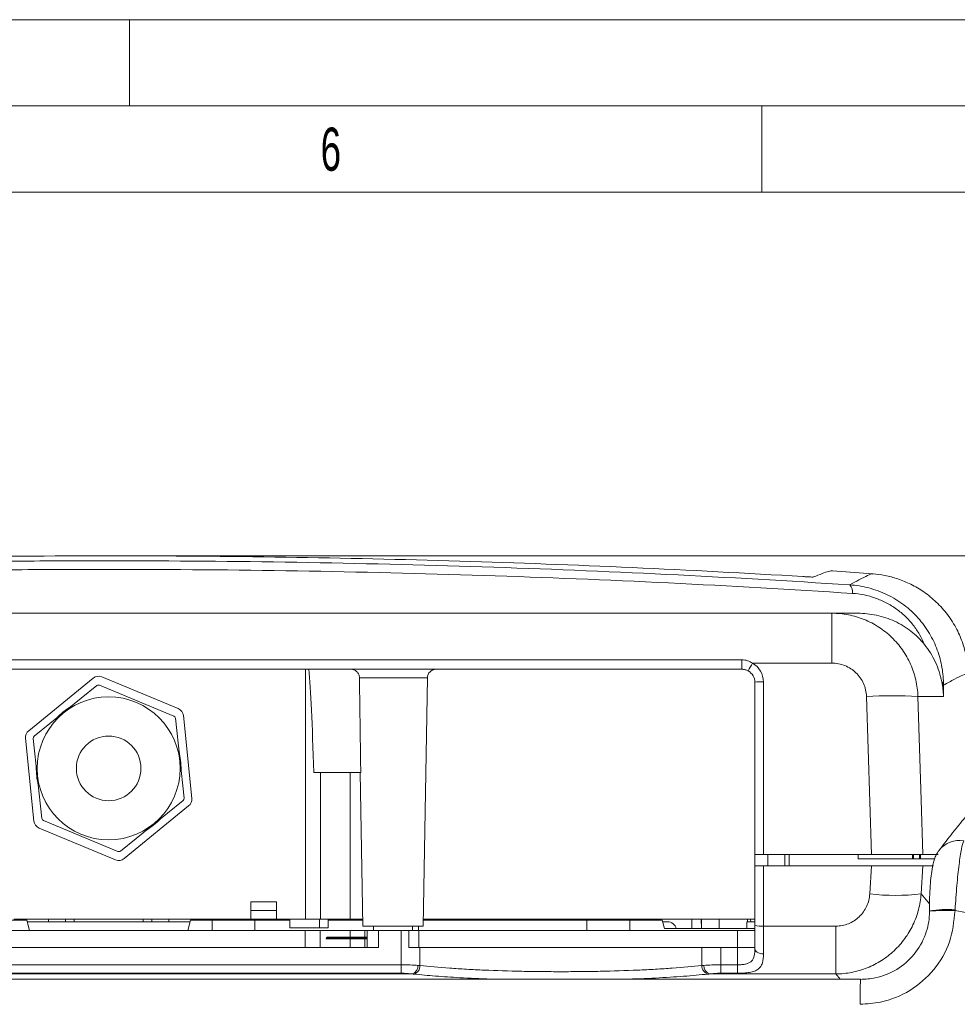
# Model space of a CAD drawing. Header units: millimetres. Extents: x 0 to 420, y 0 to 297.
# Tile 15 of 30: x 117 to 171, y 240 to 297. Entities that reach past the tile are written whole.
import ezdxf

# ---------------------------------------------------------------- set-up
doc = ezdxf.new("R2010")
doc.units = ezdxf.units.MM
doc.styles.add('SLDTEXTSTYLE0', font='TXT', dxfattribs={"width": 0.638186})
doc.styles.add('SLDTEXTSTYLE1', font='TXT', dxfattribs={"width": 0.605})
doc.dimstyles.new('SLDDIMSTYLE1', dxfattribs={"dimtxt": 2.568319, "dimasz": 3.3, "dimexe": 0, "dimexo": 0.0625, "dimgap": 0.64208, "dimtad": 1, "dimdec": 3, "dimlfac": 2, "dimrnd": 1e-09, "dimzin": 12, "dimdsep": 46, "dimtxsty": 'SLDTEXTSTYLE1', "dimsah": 1, "dimcen": 0.09, "dimadec": 0, "dimazin": 3, "dimtfac": 1, "dimtdec": 1, "dimtofl": 0, "dimtmove": 0, "dimatfit": 3, "dimfxl": 1, "dimfrac": 2, "dimtolj": 1, "dimtzin": 12, "dimarcsym": 0})

# ---------------------------------------------------------------- blocks, each defined once
blk = doc.blocks.new('*D13')
at = {"color": 7, "linetype": 'Continuous', "lineweight": 0}
for p, q in [((126.409, 265.888), (236.488, 265.888)), ((235.488, 195.033), (235.488, 265.888)), ((230.956, 233.645), (230.956, 234.233)), ((230.956, 234.233), (234.9, 234.233)), ((234.9, 234.233), (234.9, 233.645)), ((230.956, 227.276), (230.956, 226.688)), ((234.9, 226.688), (234.9, 227.276)), ((230.956, 226.688), (234.9, 226.688)), ((187.598, 195.033), (236.488, 195.033))]:
    blk.add_line(p, q, dxfattribs=at)
for points in [[(235.488, 265.888), (234.988, 262.588), (235.988, 262.588)], [(235.488, 195.033), (235.988, 198.333), (234.988, 198.333)]]:
    blk.add_solid(points, dxfattribs=at)
at = {"color": 7, "linetype": 'Continuous', "lineweight": 0, "char_height": 2.6458, "attachment_point": 1, "rotation": 90, "style": 'SLDTEXTSTYLE1'}
for s, insert in [('150,0', (226.957, 224.875, 0.05)), ('5,9', (231.489, 228.011, 0.05))]:
    blk.add_mtext(s, dxfattribs=dict(at, insert=insert))

msp = doc.modelspace()

# ---------------------------------------------------------------- linework, layer by layer
at = {"color": 133, "linetype": 'Continuous', "lineweight": 0}
for p, q in [((420, 297), (0, 297)), ((123.3, 297), (123.3, 292)), ((415, 292), (5, 292)), ((160, 292), (160, 287)), ((160, 287), (110, 287)), ((210, 287), (160, 287))]:
    msp.add_line(p, q, dxfattribs=at)
at = {"color": 7, "linetype": 'Continuous', "lineweight": 0}
msp.add_line((121.67216, 265.88842), (126.40903, 265.88842), dxfattribs=at)
at = {"color": 7, "linetype": 'Continuous', "lineweight": 15}
for p, q in [((166.40758, 264.85101), (164.10351, 265.01788)), ((166.40655, 264.83676), (166.40926, 264.83399)), ((80.10603, 262.55827), (164.0655, 262.55827)), ((164.0655, 262.55827), (165.57005, 262.55827)), ((158.83576, 259.30827), (85.33576, 259.30827)), ((126.11994, 257.0276), (121.69055, 258.86437)), ((140.33576, 244.40828), (140.58727, 258.817)), ((121.1829, 258.78989), (117.44445, 255.73922)), ((121.40648, 258.35649), (117.76209, 255.4292)), ((125.86957, 256.59014), (121.55787, 258.3781)), ((159.58576, 248.55827), (159.58576, 258.55827)), ((126.90845, 251.81472), (126.42591, 256.61574)), ((126.46462, 251.82045), (125.96124, 256.46773)), ((117.26307, 255.30183), (117.74561, 250.50081)), ((117.7069, 255.2961), (118.21028, 250.64882)), ((136.71768, 253.30827), (133.99253, 253.30827)), ((136.68041, 253.30827), (136.83576, 244.40828)), ((122.76505, 248.76006), (126.40943, 251.68735)), ((122.98862, 248.32666), (126.72708, 251.37733)), ((118.30195, 250.52641), (122.61366, 248.73845)), ((118.05158, 250.08895), (122.48098, 248.25218)), ((160.08576, 248.55827), (159.58576, 248.55827)), ((159.58576, 247.90827), (159.58576, 248.55827)), ((160.08576, 248.55827), (166.35864, 248.55827)), ((160.33576, 247.90827), (160.33576, 248.55827)), ((161.33576, 247.90827), (161.33576, 248.55827)), ((161.58576, 247.90827), (161.58576, 248.55827)), ((165.58576, 248.55827), (165.58576, 248.30827)), ((166.58478, 248.55827), (166.35864, 248.55827)), ((168.73077, 248.55827), (168.73077, 248.30827)), ((168.80507, 248.55827), (168.80507, 248.30827)), ((169.14592, 248.55827), (169.14592, 248.30827)), ((169.34395, 248.55827), (169.20976, 248.55827)), ((169.20976, 248.55827), (169.20976, 248.30827)), ((169.34395, 248.55827), (170.21812, 248.55827)), ((165.58576, 248.30827), (168.73077, 248.30827)), ((168.73077, 248.30827), (168.80507, 248.30827)), ((168.80507, 248.30827), (169.14592, 248.30827)), ((169.14592, 248.30827), (169.20976, 248.30827)), ((169.20976, 248.30827), (170.01956, 248.30827)), ((159.58576, 244.43939), (159.58576, 247.90827)), ((159.58576, 247.90827), (160.08576, 247.90827)), ((166.36363, 247.90827), (160.08576, 247.90827)), ((166.36363, 247.90827), (166.4334, 247.90827)), ((168.98573, 247.90827), (169.34348, 247.90827)), ((169.96183, 247.90827), (169.34348, 247.90827)), ((130.33576, 245.80827), (130.33576, 244.80828)), ((131.83576, 245.80827), (131.83576, 244.80828)), ((131.83576, 245.30827), (130.33576, 245.30827)), ((169.72751, 245.26033), (169.71877, 245.26603)), ((114.32484, 244.75827), (117.33576, 244.75827)), ((130.33576, 244.80828), (116.58576, 244.80828)), ((117.33576, 244.75827), (117.4906, 244.15827)), ((126.80996, 244.65827), (117.36157, 244.65827)), ((118.58576, 244.65827), (118.58576, 244.80828)), ((119.58576, 244.65827), (119.58576, 244.80828)), ((120.08576, 244.80828), (120.08576, 244.65827)), ((124.08576, 244.65827), (124.08576, 244.80828)), ((124.58576, 244.65827), (124.58576, 244.80828)), ((125.58576, 244.65827), (125.58576, 244.80828)), ((126.68092, 244.15827), (126.83576, 244.75827)), ((126.83576, 244.75827), (128.09669, 244.75827)), ((128.09669, 244.15827), (128.09669, 244.75827)), ((130.57484, 244.75827), (128.09669, 244.75827)), ((131.83576, 244.80828), (130.33576, 244.80828)), ((130.57484, 244.15827), (130.57484, 244.75827)), ((130.57484, 244.75827), (132.59331, 244.75827)), ((131.26076, 244.80828), (131.26076, 244.75827)), ((133.50841, 244.80828), (131.83576, 244.80828)), ((132.59331, 244.30827), (132.59331, 244.80828)), ((134.37444, 244.80828), (133.50841, 244.80828)), ((134.32536, 244.30827), (134.32536, 244.80828)), ((136.10649, 244.80828), (134.37444, 244.80828)), ((134.82536, 244.30827), (134.82536, 244.80828)), ((134.82536, 244.75827), (136.82965, 244.75827)), ((136.82878, 244.80828), (136.10649, 244.80828)), ((140.34187, 244.75827), (149.84669, 244.75827)), ((159.58576, 244.80828), (140.34274, 244.80828)), ((149.84669, 244.15827), (149.84669, 244.75827)), ((152.32484, 244.75827), (149.84669, 244.75827)), ((152.32484, 244.15827), (152.32484, 244.75827)), ((152.32484, 244.75827), (154.20244, 244.75827)), ((153.0785, 244.75827), (153.08112, 244.80828)), ((153.08002, 244.75827), (153.08264, 244.80828)), ((154.20244, 244.75827), (154.33642, 244.25828)), ((154.53155, 244.65827), (154.22924, 244.65827)), ((155.93529, 244.25828), (155.94008, 244.80828)), ((155.93597, 244.25828), (155.94076, 244.80828)), ((156.48721, 244.25828), (156.48242, 244.80828)), ((156.48789, 244.25828), (156.4831, 244.80828)), ((157.51076, 244.80828), (157.51076, 244.25828)), ((159.11982, 244.65827), (159.11982, 244.25828)), ((159.11982, 244.65827), (159.58576, 244.65827)), ((159.16076, 244.65827), (159.16076, 244.80828)), ((159.3484, 244.65827), (159.34054, 244.80828)), ((159.34992, 244.65827), (159.34206, 244.80828)), ((133.49901, 244.15827), (107.65371, 244.15827)), ((134.32536, 244.30827), (132.59331, 244.30827)), ((133.49901, 244.15827), (134.36504, 244.15827)), ((134.82536, 244.30827), (134.32536, 244.30827)), ((136.09709, 244.15827), (134.36504, 244.15827)), ((136.09709, 244.15827), (136.96311, 244.15827)), ((140.33576, 244.40828), (136.83576, 244.40828)), ((137.08576, 244.15827), (136.96311, 244.15827)), ((137.08576, 244.15827), (137.08576, 243.15828)), ((137.08576, 244.15827), (137.75661, 244.15827)), ((137.46076, 244.40828), (137.46076, 244.15827)), ((137.75661, 244.15827), (137.75661, 243.15828)), ((137.75661, 244.15827), (139.06214, 244.15827)), ((139.06214, 244.15827), (139.50968, 244.15827)), ((139.50968, 244.15827), (139.50968, 243.15828)), ((139.50968, 244.15827), (140.08576, 244.15827)), ((139.71076, 244.15827), (139.71076, 244.40828)), ((140.07484, 244.15827), (140.07484, 244.40828)), ((140.08576, 243.15828), (140.08576, 244.15827)), ((158.58576, 244.15827), (140.08576, 244.15827)), ((154.33642, 244.25828), (159.58545, 244.25828)), ((158.58576, 244.15827), (159.57792, 244.15827)), ((159.58576, 243.09752), (159.58576, 244.43939)), ((134.72264, 243.71898), (134.70241, 243.65827)), ((136.13373, 243.65827), (134.70241, 243.65827)), ((134.76015, 243.75648), (134.72264, 243.71898)), ((136.13373, 243.75648), (134.76015, 243.75648)), ((137.08576, 243.75648), (136.5502, 243.75648)), ((137.08576, 243.65827), (136.6368, 243.65827)), ((137.75661, 243.15828), (105.10938, 243.15828)), ((139.50968, 243.15828), (140.15316, 243.15828)), ((156.51837, 243.15828), (140.15316, 243.15828)), ((156.51837, 243.15828), (157.60938, 243.15828)), ((158.58576, 243.15828), (157.60938, 243.15828)), ((158.58576, 243.15828), (159.58576, 243.15828)), ((165.71636, 241.31889), (76.97766, 241.31889)), ((165.71788, 241.31074), (165.71636, 241.31889))]:
    msp.add_line(p, q, dxfattribs=at)
at = {"color": 8, "linetype": 'Continuous', "lineweight": 0}
for p, q in [((164.0655, 259.66297), (164.0655, 262.55827)), ((85.33576, 259.85827), (158.83576, 259.85827)), ((158.83576, 259.85827), (158.83576, 259.30827)), ((164.0655, 259.66297), (159.45252, 259.66297)), ((133.50841, 244.80828), (133.50841, 259.30827)), ((140.58727, 258.817), (136.6405, 258.817)), ((160.08576, 258.57573), (160.08576, 248.55827)), ((166.35864, 248.55827), (166.06658, 257.73277)), ((170.53696, 257.73277), (169.05201, 257.73277)), ((134.37444, 253.30827), (134.37444, 244.80828)), ((136.10649, 244.80828), (136.10649, 253.30827)), ((160.08576, 247.90827), (160.08576, 244.40451)), ((166.25919, 246.26961), (166.36363, 247.90827)), ((169.34348, 247.90827), (169.23908, 246.26961)), ((169.23908, 246.26961), (169.72549, 245.69626)), ((130.33576, 245.80827), (131.83576, 245.80827)), ((171.21176, 245.35495), (171.20858, 245.30378)), ((133.49901, 243.15828), (133.49901, 244.15827)), ((134.36504, 244.15827), (134.36504, 243.15828)), ((136.09709, 243.75648), (136.09709, 244.15827)), ((136.96311, 244.15827), (136.96311, 243.75648)), ((139.06214, 242.16182), (139.06214, 244.15827)), ((158.58576, 243.15828), (158.58576, 244.15827)), ((160.08576, 244.40451), (164.28503, 244.40451)), ((160.08576, 244.40451), (160.08576, 242.79427)), ((164.28503, 241.62869), (164.28503, 244.40451)), ((136.13373, 243.71898), (134.72264, 243.71898)), ((136.09709, 243.15828), (136.09709, 243.65827)), ((136.13373, 243.75648), (136.13373, 243.71898)), ((136.13373, 243.71898), (136.13373, 243.65827)), ((136.60645, 243.71898), (136.6368, 243.65827)), ((137.08576, 243.71898), (136.60645, 243.71898)), ((136.96311, 243.65827), (136.96311, 243.15828)), ((140.15316, 243.15828), (140.15316, 242.11871)), ((156.51837, 242.11871), (156.51837, 243.15828)), ((157.60938, 243.15828), (157.60938, 242.16182)), ((158.58576, 242.16182), (158.58576, 243.15828)), ((105.10938, 242.16182), (139.06214, 242.16182)), ((139.06214, 242.16182), (139.06214, 241.67142)), ((157.60938, 242.16182), (158.58576, 242.16182)), ((157.60938, 242.16182), (157.60938, 241.67142)), ((158.58576, 242.16182), (158.58576, 241.67142)), ((139.7107, 241.62869), (104.46083, 241.62869)), ((139.06214, 241.67142), (105.10938, 241.67142)), ((164.28503, 241.62869), (156.96083, 241.62869)), ((158.58576, 241.67142), (157.60938, 241.67142)), ((164.54469, 241.31889), (164.28503, 241.62869))]:
    msp.add_line(p, q, dxfattribs=at)
at = {"color": 8, "linetype": 'Continuous', "lineweight": 0, "flags": 128}
for points in [[(169.05201, 257.73277), (169.24273, 251.73949), (169.34395, 248.55827)], [(159.58576, 243.09752), (159.59537, 243.03836), (159.62382, 242.98147), (159.67003, 242.92904), (159.73221, 242.88309), (159.80798, 242.84538), (159.89442, 242.81735), (159.98822, 242.8001), (160.08576, 242.79427)]]:
    msp.add_lwpolyline(points, dxfattribs=at)
at = {"color": 7, "linetype": 'Continuous', "lineweight": 15}
for radius in [4.15, 1.875]:
    msp.add_circle((122.08576, 253.55827), radius, dxfattribs=at)
at = {"color": 8, "linetype": 'Continuous', "lineweight": 0}
for centre, radius, start, end in [((164.63396, 263.784), 0.62484, 353.062307, 42.357791), ((165.96156, 255.81966), 7.55902, 149.43993, 153.346159), ((158.83576, 258.57572), 1.25, 0, 60.43529), ((159.96092, 254.98069), 3.5972, 88.011211, 95.986448), ((170.19239, 258.32388), 0.35269, 9.884227, 45.218629), ((167.5593, 231.45259), 26.32254, 86.749093, 93.250907), ((171.45048, 247.89399), 1.47979, 79.907142, 142.002591), ((167.74914, 259.4508), 13.26513, 263.550897, 276.449103), ((170.71434, 235.39106), 9.92503, 87.14562, 95.75697), ((170.77462, 238.05301), 7.31501, 86.573953, 98.296763), ((159.96137, 246.22264), 1.82237, 258.105496, 273.913938), ((136.54849, 243.69294), 0.06354, 24.187477, 88.93371), ((139.54965, 242.08809), 0.48681, 289.317983, 4.490027), ((139.66617, 242.09301), 0.48767, 284.647326, 3.021464), ((157.00535, 242.093), 0.48766, 176.977905, 255.353026), ((157.12187, 242.08809), 0.48681, 175.509889, 250.682402), ((199.97824, 240.24798), 34.27861, 178.209701, 180.636974)]:
    msp.add_arc(centre, radius, start, end, dxfattribs=at)
at = {"color": 7, "linetype": 'Continuous', "lineweight": 15}
for centre, radius, start, end in [((121.49902, 258.4025), 0.5, 67.477326, 129.215231), ((141.08719, 258.80827), 0.5, 90, 179), ((158.83576, 258.55827), 0.75, 0, 60.43529), ((121.50041, 258.23954), 0.15, 67.477326, 128.772612), ((122.08576, 253.55827), 4.2, 121.504883, 136.040341), ((125.81211, 256.45158), 0.15, 6.182041, 67.477326), ((125.92842, 256.56573), 0.5, 5.739422, 67.477326), ((117.76056, 255.35184), 0.5, 129.215231, 185.739422), ((117.85603, 255.31225), 0.15, 128.772612, 186.182041), ((122.08576, 253.55827), 4.2, 358.914312, 13.44977), ((122.08576, 253.55827), 4.2, 178.914312, 193.44977), ((126.3155, 251.8043), 0.15, 308.772612, 6.182041), ((126.41096, 251.76471), 0.5, 309.215231, 5.739422), ((118.24311, 250.55082), 0.5, 185.739422, 247.477326), ((118.35941, 250.66497), 0.15, 186.182041, 247.477326), ((122.08576, 253.55827), 4.2, 301.504883, 316.040341), ((122.67111, 248.87701), 0.15, 247.477326, 308.772612), ((122.6725, 248.71405), 0.5, 247.477326, 309.215231), ((154.53155, 244.15827), 0.5, 11.536959, 90), ((158.58576, 244.28327), 1, 352.819244, 0)]:
    msp.add_arc(centre, radius, start, end, dxfattribs=at)
msp.add_ellipse((133.50841, 203.17956), major_axis=(0, 57.28996), ratio=0.01745506, start_param=5.7778248, end_param=6.08150011, dxfattribs=at)
for points, knots in [([(162.38092, 264.68501), (159.09187, 264.88419), (155.78714, 265.05856), (149.14725, 265.35811), (145.81209, 265.48327), (139.11173, 265.68429), (135.74654, 265.76015), (128.98604, 265.86198), (125.59074, 265.88795), (118.76945, 265.88889), (115.34347, 265.86386), (110.18067, 265.78683), (108.46651, 265.75472), (105.05624, 265.678), (103.35934, 265.63337), (98.293, 265.48108), (94.94788, 265.35501), (88.32142, 265.05536), (85.04008, 264.88179), (81.7906, 264.68501)], [0, 0, 0, 0, 0.125, 0.125, 0.25, 0.25, 0.375, 0.375, 0.5, 0.5, 0.625, 0.625, 0.6875, 0.6875, 0.75, 0.75, 0.875, 0.875, 1, 1, 1, 1]), ([(163.00386, 264.66527), (162.99843, 264.66295), (162.98089, 264.66155), (162.91931, 264.6608), (162.87582, 264.66148), (162.76568, 264.66495), (162.69871, 264.66778), (162.54994, 264.67517), (162.46687, 264.67981), (162.38092, 264.68501)], [0, 0, 0, 0, 0.25, 0.25, 0.5, 0.5, 0.75, 0.75, 1, 1, 1, 1]), ([(163.00386, 264.66527), (163.33888, 264.80132), (163.87094, 265.01739), (164.04078, 265.01948), (164.10368, 265.02026)], [0, 0, 0, 0, 0.629651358, 1, 1, 1, 1]), ([(171.97989, 259.04923), (171.97998, 259.05184), (171.98928, 259.33001), (171.9021, 259.92038), (171.69137, 260.78451), (171.31792, 261.65913), (170.79767, 262.48525), (170.14404, 263.21619), (169.42128, 263.80394), (168.66151, 264.25107), (167.89102, 264.5687), (167.14901, 264.75791), (166.64707, 264.83909), (166.42209, 264.84469), (166.40954, 264.845)], [0, 0, 0, 0, 0.00093228, 0.09946525, 0.19979764, 0.30106398, 0.41389134, 0.52148566, 0.62403481, 0.72233812, 0.81684635, 0.90768901, 0.9948495, 1, 1, 1, 1]), ([(165.57005, 262.55827), (165.93093, 262.55827), (166.29076, 262.52123), (166.82888, 262.40573), (167.00932, 262.35665), (167.36159, 262.23924), (167.53344, 262.17111), (167.86861, 262.01602), (168.03193, 261.92907), (168.34973, 261.7357), (168.5042, 261.62901), (168.79458, 261.40285), (168.93183, 261.28263), (169.19092, 261.02839), (169.31324, 260.89375), (169.42674, 260.75357)], [0, 0, 0, 0, 0.25, 0.25, 0.375, 0.375, 0.5, 0.5, 0.625, 0.625, 0.75, 0.75, 0.875, 0.875, 1, 1, 1, 1]), ([(169.42674, 260.75357), (169.68125, 260.4392), (169.89198, 260.10039), (170.14654, 259.55469), (170.22124, 259.36574), (170.34821, 258.97667), (170.39995, 258.77839), (170.44083, 258.57422)], [0, 0, 0, 0, 0.5, 0.5, 0.75, 0.75, 1, 1, 1, 1]), ([(136.6405, 258.817), (136.6396, 258.88296), (136.62531, 258.94752), (136.57243, 259.06714), (136.53384, 259.12159), (136.43957, 259.21144), (136.38314, 259.24744), (136.26228, 259.29555), (136.1967, 259.30827), (136.13077, 259.30827)], [0, 0, 0, 0, 0.25, 0.25, 0.5, 0.5, 0.75, 0.75, 1, 1, 1, 1]), ([(136.71768, 253.30827), (136.69983, 254.5564), (136.68224, 255.80453), (136.66488, 257.05267), (136.6567, 257.64078), (136.64858, 258.22889), (136.6405, 258.817)], [0, 0, 0, 0, 0.0074906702, 0.0074906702, 0.0074906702, 0.0110202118, 0.0110202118, 0.0110202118, 0.0110202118]), ([(159.20582, 259.21062), (159.14931, 259.24268), (159.08997, 259.2668), (158.96569, 259.29973), (158.90076, 259.30827), (158.83576, 259.30827)], [0, 0, 0, 0, 0.5, 0.5, 1, 1, 1, 1]), ([(170.53696, 257.73277), (170.53489, 257.80266), (170.53128, 257.87423), (170.52113, 258.0153), (170.51458, 258.08564), (170.4905, 258.29607), (170.46858, 258.43558), (170.44083, 258.57422)], [0, 0, 0, 0, 0.25, 0.25, 0.5, 0.5, 1, 1, 1, 1]), ([(175.37745, 253.25965), (175.32039, 253.27283), (175.10851, 253.32177), (174.80361, 253.27628), (174.47544, 253.19422), (174.18356, 253.05795), (173.87965, 252.87008), (173.48999, 252.56164), (173.0225, 252.11161), (172.43225, 251.46861), (171.80297, 250.73091), (171.08045, 249.83324), (170.57245, 249.18798), (170.2813, 248.80267), (170.27664, 248.79651)], [0, 0, 0, 0, 0.01391174, 0.051658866, 0.093250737, 0.143437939, 0.209175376, 0.304274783, 0.46151908, 0.592696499, 0.732004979, 0.866092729, 0.997856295, 1, 1, 1, 1]), ([(169.34395, 248.55827), (169.32671, 248.55827), (169.29262, 248.55827), (169.21725, 248.55827), (169.18806, 248.55827), (169.1214, 248.55827), (169.0837, 248.55827), (168.95975, 248.55827), (168.8629, 248.55827), (168.64145, 248.55827), (168.51531, 248.55827), (168.24239, 248.55827), (168.09584, 248.55827), (167.7827, 248.55827), (167.6147, 248.55827), (167.27131, 248.55827), (167.09468, 248.55827), (166.73144, 248.55827), (166.54494, 248.55827), (166.35864, 248.55827)], [0, 0, 0, 0, 0.125, 0.125, 0.1875, 0.1875, 0.25, 0.25, 0.375, 0.375, 0.5, 0.5, 0.625, 0.625, 0.75, 0.75, 0.875, 0.875, 1, 1, 1, 1]), ([(170.28986, 248.80067), (170.26836, 248.77625), (170.17746, 248.67301), (170.07796, 248.46927), (169.97813, 248.21387), (169.89822, 247.89358), (169.83213, 247.47885), (169.77561, 246.90449), (169.73889, 246.26148), (169.72077, 245.70482), (169.72087, 245.38027), (169.7209, 245.29142)], [0, 0, 0, 0, 0.02356683, 0.09960411, 0.18017338, 0.28240208, 0.45628016, 0.61492481, 0.78081795, 0.94000062, 1, 1, 1, 1]), ([(166.36363, 247.90827), (166.54961, 247.90827), (166.73267, 247.90827), (167.00307, 247.90827), (167.0925, 247.90827), (167.26993, 247.90827), (167.35838, 247.90827), (167.61731, 247.90827), (167.7816, 247.90827), (168.0939, 247.90827), (168.24331, 247.90827), (168.51589, 247.90827), (168.63946, 247.90827), (168.86135, 247.90827), (168.96006, 247.90827), (169.12399, 247.90827), (169.19037, 247.90827), (169.29169, 247.90827), (169.32627, 247.90827), (169.34348, 247.90827)], [0, 0, 0, 0, 0.125, 0.125, 0.1875, 0.1875, 0.25, 0.25, 0.375, 0.375, 0.5, 0.5, 0.625, 0.625, 0.75, 0.75, 0.875, 0.875, 1, 1, 1, 1]), ([(165.71788, 241.31074), (166.00549, 241.32783), (166.74089, 241.37154), (167.86054, 241.83169), (168.89193, 242.72221), (169.53639, 243.86407), (169.71722, 244.75653), (169.72637, 245.20468), (169.72751, 245.26033)], [0, 0, 0, 0, 0.13835694, 0.35376707, 0.56868265, 0.7840738, 0.97318941, 1, 1, 1, 1]), ([(169.719, 245.30273), (169.71899, 245.29314), (169.71896, 245.28096), (169.71876, 245.26877), (169.71871, 245.26619)], [0, 0, 0, 0, 0.78855683, 1, 1, 1, 1]), ([(136.5502, 243.75648), (136.5263, 243.75648), (136.47886, 243.75648), (136.37695, 243.75648), (136.26008, 243.75648), (136.17604, 243.75648), (136.13373, 243.75648)], [0, 0, 0, 0, 0.25180963, 0.49996491, 0.74821202, 1, 1, 1, 1]), ([(136.6368, 243.65827), (136.61778, 243.65827), (136.57298, 243.65827), (136.49914, 243.65827), (136.44656, 243.65827), (136.41398, 243.65827), (136.36423, 243.65827), (136.26875, 243.65827), (136.17851, 243.65827), (136.13373, 243.65827)], [0, 0, 0, 0, 0.18666667, 0.37333333, 0.5, 0.5, 0.56, 0.78, 1, 1, 1, 1])]:
    msp.add_open_spline(points, degree=3, knots=knots, dxfattribs=at)
at = {"color": 8, "linetype": 'Continuous', "lineweight": 0}
for points, knots in [([(165.25422, 263.70853), (158.16468, 264.17096), (151.02971, 264.5187), (136.67123, 264.98473), (129.44772, 265.10301), (120.36209, 265.10427), (118.54214, 265.09717), (114.89654, 265.06814), (113.07019, 265.04617), (107.60985, 264.95828), (103.98564, 264.87035), (93.16053, 264.51992), (86.00698, 264.17097), (78.9173, 263.70853)], [0, 0, 0, 0, 0.25, 0.25, 0.5, 0.5, 0.5625, 0.5625, 0.625, 0.625, 0.75, 0.75, 1, 1, 1, 1]), ([(79.07584, 264.20499), (86.13972, 264.66827), (93.26711, 265.01787), (104.0524, 265.36895), (107.66324, 265.45704), (113.10338, 265.54509), (114.92297, 265.5671), (118.55508, 265.59619), (120.3683, 265.6033), (129.42037, 265.60204), (136.61727, 265.48355), (150.92306, 265.01666), (158.03196, 264.66826), (165.09569, 264.20499)], [0, 0, 0, 0, 0.25, 0.25, 0.375, 0.375, 0.4375, 0.4375, 0.5, 0.5, 0.75, 0.75, 1, 1, 1, 1]), ([(165.09568, 264.20499), (165.28391, 264.30808), (165.71693, 264.54524), (166.15157, 264.76115), (166.39827, 264.86727), (166.40494, 264.84269), (166.40655, 264.83676)], [0, 0, 0, 0, 0.24901644, 0.57289489, 0.8969194, 1, 1, 1, 1]), ([(165.09569, 264.20499), (165.47067, 264.17969), (165.84053, 264.11986), (166.56973, 263.92915), (166.93188, 263.7962), (167.61284, 263.46715), (167.93573, 263.27044), (168.54306, 262.81215), (168.81735, 262.55834), (169.18782, 262.14335), (169.30486, 261.99866), (169.52311, 261.70054), (169.62373, 261.54808), (169.80896, 261.23678), (169.89358, 261.07795), (170.04739, 260.75414), (170.11681, 260.58851), (170.30046, 260.08758), (170.38983, 259.75039), (170.50921, 259.07025), (170.53899, 258.72592), (170.53984, 258.38442)], [0, 0, 0, 0, 0.125, 0.125, 0.25, 0.25, 0.375, 0.375, 0.5, 0.5, 0.5625, 0.5625, 0.625, 0.625, 0.6875, 0.6875, 0.75, 0.75, 0.875, 0.875, 1, 1, 1, 1]), ([(169.42674, 260.75357), (169.34602, 260.9491), (169.2521, 261.14021), (169.03615, 261.51293), (168.91349, 261.69538), (168.63945, 262.04597), (168.49012, 262.21171), (168.24711, 262.44552), (168.16293, 262.52098), (167.98799, 262.66677), (167.89677, 262.73741), (167.61632, 262.93871), (167.4212, 263.0584), (167.01513, 263.26954), (166.80344, 263.36126), (166.14858, 263.59124), (165.70471, 263.67914), (165.25422, 263.70853)], [0, 0, 0, 0, 0.125, 0.125, 0.25, 0.25, 0.375, 0.375, 0.4375, 0.4375, 0.5, 0.5, 0.625, 0.625, 0.75, 0.75, 1, 1, 1, 1]), ([(164.0655, 262.55827), (164.38786, 262.55827), (164.70494, 262.52734), (165.17295, 262.43643), (165.32768, 262.39866), (165.63453, 262.30787), (165.7873, 262.25452), (166.23253, 262.07447), (166.51441, 261.92753), (167.04875, 261.58063), (167.30305, 261.37829), (167.76152, 260.93507), (167.96804, 260.69329), (168.24338, 260.30002), (168.32974, 260.16306), (168.48745, 259.8839), (168.55912, 259.74138), (168.75307, 259.30516), (168.85447, 259.00292), (168.99936, 258.37468), (169.04117, 258.05542), (169.05201, 257.73277)], [0, 0, 0, 0, 0.125, 0.125, 0.1875, 0.1875, 0.25, 0.25, 0.375, 0.375, 0.5, 0.5, 0.625, 0.625, 0.6875, 0.6875, 0.75, 0.75, 0.875, 0.875, 1, 1, 1, 1]), ([(158.83576, 259.85827), (158.94636, 259.85827), (159.05668, 259.84027), (159.26405, 259.77336), (159.36127, 259.72509), (159.45252, 259.66297)], [0, 0, 0, 0, 0.5, 0.5, 1, 1, 1, 1]), ([(166.06659, 257.73277), (166.05836, 257.9911), (165.99925, 258.24594), (165.84364, 258.59525), (165.77967, 258.70822), (165.63221, 258.91805), (165.54924, 259.01477), (165.36503, 259.19201), (165.26286, 259.27287), (165.04826, 259.41142), (164.93506, 259.47008), (164.69673, 259.56585), (164.57237, 259.60236), (164.32199, 259.65066), (164.19479, 259.66297), (164.0655, 259.66297)], [0, 0, 0, 0, 0.25, 0.25, 0.375, 0.375, 0.5, 0.5, 0.625, 0.625, 0.75, 0.75, 0.875, 0.875, 1, 1, 1, 1]), ([(171.9544, 259.05015), (171.95439, 259.06458), (171.95438, 259.10073), (171.69085, 258.99171), (171.23382, 258.7647), (170.76157, 258.50592), (170.53985, 258.38442)], [0, 0, 0, 0, 0.18718538, 0.46884002, 0.75062024, 1, 1, 1, 1]), ([(171.7098, 249.35088), (171.66522, 249.22448), (171.57963, 248.9818), (171.43862, 248.0165), (171.3091, 246.78724), (171.24417, 245.83177), (171.21176, 245.35495)], [0, 0, 0, 0, 0.26491741, 0.50862012, 0.75477619, 1, 1, 1, 1]), ([(169.23908, 246.26961), (169.21633, 245.95677), (169.16487, 245.65094), (169.04635, 245.2023), (168.99991, 245.05445), (168.8929, 244.76219), (168.83195, 244.61706), (168.63064, 244.19446), (168.47201, 243.92867), (168.19821, 243.55337), (168.10093, 243.4322), (167.89399, 243.19793), (167.78455, 243.08522), (167.44452, 242.76623), (167.20025, 242.57651), (166.67662, 242.24285), (166.39543, 242.09878), (165.81998, 241.86902), (165.52327, 241.78138), (165.06447, 241.69154), (164.90895, 241.66861), (164.59785, 241.63764), (164.44173, 241.62948), (164.28503, 241.62869)], [0, 0, 0, 0, 0.125, 0.125, 0.1875, 0.1875, 0.25, 0.25, 0.375, 0.375, 0.4375, 0.4375, 0.5, 0.5, 0.625, 0.625, 0.75, 0.75, 0.875, 0.875, 0.9375, 0.9375, 1, 1, 1, 1]), ([(164.28503, 244.40451), (164.411, 244.40451), (164.5369, 244.41655), (164.78278, 244.46388), (164.90199, 244.49883), (165.13303, 244.59097), (165.24587, 244.64896), (165.45551, 244.78342), (165.55311, 244.85995), (165.73386, 245.03161), (165.81692, 245.12715), (165.96142, 245.3289), (166.02392, 245.436), (166.12913, 245.66285), (166.17102, 245.78133), (166.23182, 246.02155), (166.2512, 246.14424), (166.25919, 246.26961)], [0, 0, 0, 0, 0.125, 0.125, 0.25, 0.25, 0.375, 0.375, 0.5, 0.5, 0.625, 0.625, 0.75, 0.75, 0.875, 0.875, 1, 1, 1, 1]), ([(171.20858, 245.30378), (171.14204, 244.68722), (171.00894, 243.45404), (170.04674, 241.81904), (168.64189, 240.59309), (167.1043, 239.95572), (166.09577, 239.89185), (165.70174, 239.8669)], [0, 0, 0, 0, 0.21568364, 0.43139408, 0.64656713, 0.86191511, 1, 1, 1, 1]), ([(190.64321, 241.45831), (187.42133, 242.17723), (180.97423, 243.61581), (174.46493, 244.74093), (171.20858, 245.30378)], [0, 0, 0, 0, 0.499739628, 1, 1, 1, 1]), ([(136.60645, 243.71898), (136.58856, 243.71898), (136.54643, 243.71898), (136.477, 243.71898), (136.42767, 243.71898), (136.39711, 243.71898), (136.35043, 243.71898), (136.26072, 243.71898), (136.17584, 243.71898), (136.13373, 243.71898)], [0, 0, 0, 0, 0.18666667, 0.37333333, 0.5, 0.5, 0.56, 0.78, 1, 1, 1, 1]), ([(158.58576, 242.16182), (158.66783, 242.16182), (158.7481, 242.16465), (158.90512, 242.17738), (158.98184, 242.18747), (159.12215, 242.21787), (159.18796, 242.23878), (159.30262, 242.29407), (159.35151, 242.32813), (159.47591, 242.4535), (159.52362, 242.56384), (159.57809, 242.81327), (159.58576, 242.95196), (159.58576, 243.09752)], [0, 0, 0, 0, 0.125, 0.125, 0.25, 0.25, 0.375, 0.375, 0.5, 0.5, 0.75, 0.75, 1, 1, 1, 1]), ([(160.08576, 242.79427), (160.08576, 242.59796), (160.07041, 242.42129), (160.00056, 242.19531), (159.96918, 242.12626), (159.88783, 242.00449), (159.8371, 241.95066), (159.71413, 241.85917), (159.64277, 241.8218), (159.51814, 241.77583), (159.47334, 241.76215), (159.37988, 241.73843), (159.33101, 241.72829), (159.22882, 241.71082), (159.17549, 241.7035), (159.06401, 241.69121), (159.00589, 241.68628), (158.83042, 241.67489), (158.70997, 241.67142), (158.58576, 241.67142)], [0, 0, 0, 0, 0.25, 0.25, 0.375, 0.375, 0.5, 0.5, 0.625, 0.625, 0.6875, 0.6875, 0.75, 0.75, 0.8125, 0.8125, 0.875, 0.875, 1, 1, 1, 1]), ([(139.06214, 242.16182), (139.24057, 242.16182), (139.41315, 242.15746), (139.7468, 242.14331), (139.8993, 242.13391), (140.03497, 242.1262)], [0, 0, 0, 0, 0.5, 0.5, 1, 1, 1, 1]), ([(140.15316, 242.11871), (140.68091, 242.06033), (141.25785, 242.00905), (142.19528, 241.94198), (142.52102, 241.92122), (143.19231, 241.88331), (143.53491, 241.86631), (144.58294, 241.82092), (145.30841, 241.79805), (146.24979, 241.77871), (146.43981, 241.77532), (146.81894, 241.76954), (147.00859, 241.76714), (147.57783, 241.7614), (147.95768, 241.7595), (148.7181, 241.75951), (149.09866, 241.76143), (149.86052, 241.76915), (150.24322, 241.77502), (151.36701, 241.79818), (152.09164, 241.82101), (152.96702, 241.85898), (153.14056, 241.86705), (153.48452, 241.88416), (153.65536, 241.89324), (154.15794, 241.92167), (154.48092, 241.9423), (155.41467, 242.00916), (155.99062, 242.06033), (156.51837, 242.11871)], [0, 0, 0, 0, 0.125, 0.125, 0.1875, 0.1875, 0.25, 0.25, 0.375, 0.375, 0.40625, 0.40625, 0.4375, 0.4375, 0.5, 0.5, 0.5625, 0.5625, 0.625, 0.625, 0.75, 0.75, 0.78125, 0.78125, 0.8125, 0.8125, 0.875, 0.875, 1, 1, 1, 1]), ([(156.63655, 242.1262), (156.772, 242.1339), (156.92439, 242.14329), (157.25744, 242.15743), (157.43125, 242.16182), (157.60938, 242.16182)], [0, 0, 0, 0, 0.5, 0.5, 1, 1, 1, 1]), ([(139.7107, 241.62869), (139.62523, 241.63743), (139.52771, 241.64832), (139.36068, 241.66135), (139.30329, 241.66499), (139.18498, 241.67003), (139.12359, 241.67142), (139.06214, 241.67142)], [0, 0, 0, 0, 0.5, 0.5, 0.75, 0.75, 1, 1, 1, 1]), ([(144.73608, 241.31889), (144.57603, 241.32289), (143.78004, 241.3428), (142.52959, 241.40543), (141.01948, 241.50175), (140.19949, 241.58138), (139.78949, 241.62119)], [0, 0, 0, 0, 0.08400372, 0.41780481, 0.7089003, 1, 1, 1, 1]), ([(156.88204, 241.62119), (156.419, 241.57704), (155.49294, 241.48873), (153.84999, 241.38626), (152.64024, 241.34147), (152.0305, 241.31889)], [0, 0, 0, 0, 0.33154386, 0.66308147, 1, 1, 1, 1]), ([(157.60938, 241.67142), (157.54796, 241.67142), (157.48778, 241.67006), (157.36972, 241.66507), (157.3112, 241.66138), (157.14478, 241.64841), (157.0463, 241.63743), (156.96083, 241.62869)], [0, 0, 0, 0, 0.25, 0.25, 0.5, 0.5, 1, 1, 1, 1])]:
    msp.add_open_spline(points, degree=3, knots=knots, dxfattribs=at)
for points in [[(170.53984, 258.38442), (170.53892, 258.16721), (170.53796, 257.94999), (170.53696, 257.73277)], [(140.03497, 242.1262), (140.07641, 242.12385), (140.11581, 242.12135), (140.15316, 242.11871)], [(156.51837, 242.11871), (156.55572, 242.12135), (156.59511, 242.12385), (156.63655, 242.1262)], [(139.78949, 241.62119), (139.76459, 241.62383), (139.73833, 241.62633), (139.7107, 241.62869)], [(156.96083, 241.62869), (156.9332, 241.62633), (156.90693, 241.62383), (156.88204, 241.62119)]]:
    msp.add_open_spline(points, degree=3, dxfattribs=at)

# ---------------------------------------------------------------- texts
at = {"color": 254, "linetype": 'Continuous', "lineweight": 0, "insert": (134.98201, 290.73474), "char_height": 2.50001, "attachment_point": 2, "style": 'SLDTEXTSTYLE0'}
msp.add_mtext('6', dxfattribs=at)

# ---------------------------------------------------------------- dimensions: what is measured, and where the dimension line sits
at = {"color": 7, "linetype": 'Continuous', "lineweight": 0}
dim = msp.add_linear_dim(base=(235.48791, 265.88842), p1=(187.59826, 195.03286), p2=(126.40903, 265.88842), angle=90, dimstyle='SLDDIMSTYLE1', dxfattribs=at)
dim.commit()
dim.dimension.update_dxf_attribs({"geometry": '*D13', "text_midpoint": (235.48791, 230.46064), "dimtype": 160})

doc.saveas('drawing.dxf')
